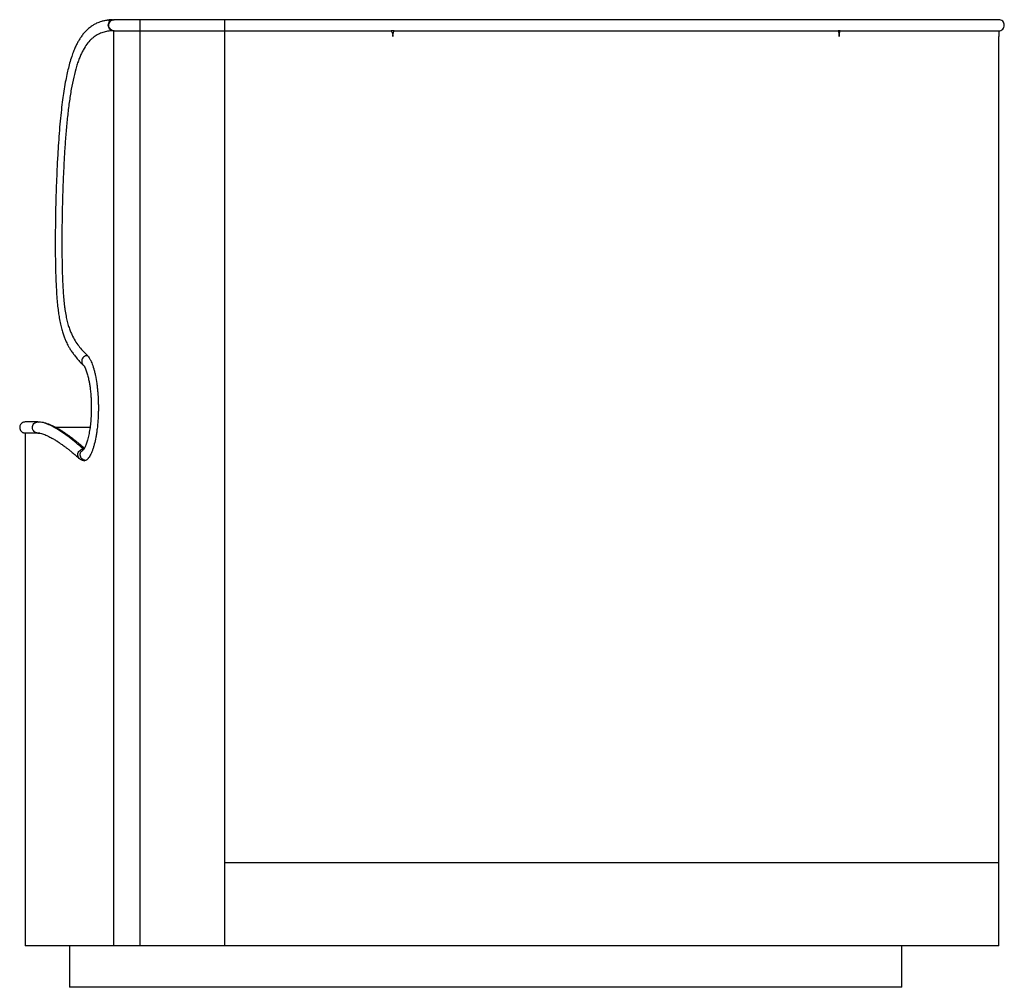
# Paper-space layout '_Right' of a CAD drawing. Header units: millimetres. Extents: x -336 to 374, y 6 to 704.
import ezdxf

# ---------------------------------------------------------------- set-up
doc = ezdxf.new("R2010")
doc.units = ezdxf.units.MM

psp = doc.layouts.new('_Right')

# ---------------------------------------------------------------- linework, layer by layer
at = {"color": 7, "linetype": 'Continuous', "lineweight": 25}
for p, q in [((-269.07, 703.84), (-268.33, 704)), ((-267.98, 704), (-268.36, 704)), ((-188.04, 704), (-249.24, 704)), ((-268.32, 696), (-268.32, 36.47)), ((-249.24, 696), (-188.04, 696)), ((-249.24, 36.47), (-249.24, 696)), ((-188.04, 36.47), (-188.04, 696)), ((370, 36.47), (370, 692)), ((-322.9, 414), (-322.27, 413.92)), ((-332, 406), (-332, 36.47)), ((-321.54, 405.89), (-322.88, 406)), ((-285.32, 410), (-310, 410)), ((-288.4, 386.27), (-289.1, 386.17)), ((-188.04, 36.47), (-332, 36.47)), ((-300, 36.47), (-300, 6.47)), ((300, 6.47), (300, 36.47)), ((300, 6.47), (-300, 6.47))]:
    psp.add_line(p, q, dxfattribs=at)
for points, knots in [([(-269.08, 703.92), (-270.11, 703.87), (-272.04, 703.78), (-274.71, 703.34), (-276.98, 702.77), (-278.88, 702.12), (-280.42, 701.47), (-281.65, 700.85), (-282.75, 700.23), (-283.85, 699.54), (-285.06, 698.69), (-286.41, 697.61), (-288.07, 696.1), (-289.85, 694.16), (-291.58, 691.88), (-293.04, 689.65), (-294.34, 687.37), (-295.61, 684.84), (-296.89, 681.91), (-298.26, 678.27), (-299.63, 674.04), (-300.91, 669.28), (-302.06, 664.3), (-303.16, 658.75), (-304.18, 652.68), (-305.13, 646.05), (-306.01, 638.88), (-306.83, 630.8), (-307.58, 622.09), (-308.22, 613.17), (-308.78, 603.81), (-309.25, 594.18), (-309.63, 584.4), (-309.92, 575.19), (-310.12, 566.54), (-310.24, 559.04), (-310.32, 552.51), (-310.35, 546.66), (-310.36, 540.35), (-310.32, 533.32), (-310.2, 525.59), (-309.97, 517.44), (-309.63, 509.75), (-309.18, 503.03), (-308.68, 497.57), (-308.13, 492.97), (-307.47, 488.62), (-306.67, 484.53), (-305.73, 480.73), (-304.9, 478.01), (-304.23, 476.07), (-303.73, 474.73), (-303.22, 473.49), (-302.68, 472.25), (-302.04, 470.88), (-301.21, 469.24), (-300.12, 467.29), (-298.73, 465.07), (-297.03, 462.66), (-295.02, 460.13), (-292.73, 457.54), (-291.06, 455.9), (-290.19, 455.06)], [0, 0, 0, 0, 0.0245462, 0.0463294, 0.0652034, 0.0810993, 0.0939978, 0.1039084, 0.112289, 0.1210194, 0.1312279, 0.1429167, 0.1560822, 0.1752124, 0.1919424, 0.2062445, 0.2191831, 0.2331991, 0.248377, 0.2639383, 0.2840725, 0.3023537, 0.3195657, 0.3382568, 0.3589485, 0.3779758, 0.3988893, 0.4219852, 0.4465778, 0.4706701, 0.4940191, 0.5208582, 0.5462121, 0.5699099, 0.5918261, 0.6125705, 0.6272053, 0.641557, 0.6571831, 0.6752151, 0.6950872, 0.7161821, 0.7377701, 0.7550305, 0.7700492, 0.7833651, 0.7956471, 0.8110791, 0.8257161, 0.8396432, 0.8463851, 0.8529798, 0.8594014, 0.865623, 0.8729692, 0.8827076, 0.895215, 0.9108978, 0.929538, 0.9509297, 0.9746709, 1, 1, 1, 1]), ([(-272.34, 703.68), (-272.25, 703.7), (-270.96, 703.98), (-269.6, 703.99), (-268.33, 704)], [0, 0, 0, 0, 0.062511, 1, 1, 1, 1]), ([(-268.32, 696), (-268.82, 696.06), (-269.82, 696.18), (-271.09, 697.1), (-271.94, 698.43), (-272.24, 700), (-271.94, 701.57), (-271.09, 702.88), (-270.05, 703.7), (-269.31, 703.81), (-269.07, 703.84)], [0, 0, 0, 0, 0.133496, 0.267016, 0.400448, 0.533981, 0.667432, 0.800936, 0.934454, 1, 1, 1, 1]), ([(-267.98, 696), (-268.47, 696), (-268.96, 696.1), (-269.87, 696.5), (-270.29, 696.8), (-270.98, 697.54), (-271.26, 697.99), (-271.63, 698.95), (-271.73, 699.48), (-271.73, 700.52), (-271.63, 701.05), (-271.26, 702.01), (-270.98, 702.46), (-270.29, 703.2), (-269.87, 703.5), (-268.96, 703.9), (-268.47, 704), (-267.98, 704)], [0, 0, 0, 0, 0.125, 0.125, 0.25, 0.25, 0.375, 0.375, 0.5, 0.5, 0.625, 0.625, 0.75, 0.75, 0.875, 0.875, 1, 1, 1, 1]), ([(-249.24, 704), (-251.26, 704), (-253.29, 704), (-257.15, 704), (-258.99, 704), (-262.31, 704), (-263.8, 704), (-266.28, 704), (-267.28, 704), (-267.98, 704)], [0, 0, 0, 0, 0.25, 0.25, 0.5, 0.5, 0.75, 0.75, 1, 1, 1, 1]), ([(-249.24, 696), (-249.24, 696), (-249.24, 696.1), (-249.24, 696.5), (-249.24, 696.8), (-249.24, 697.54), (-249.24, 697.99), (-249.24, 698.95), (-249.24, 699.48), (-249.24, 700.52), (-249.24, 701.05), (-249.24, 702.01), (-249.24, 702.46), (-249.24, 703.2), (-249.24, 703.5), (-249.24, 703.9), (-249.24, 704), (-249.24, 704)], [0, 0, 0, 0, 0.125, 0.125, 0.25, 0.25, 0.375, 0.375, 0.5, 0.5, 0.625, 0.625, 0.75, 0.75, 0.875, 0.875, 1, 1, 1, 1]), ([(-188.04, 696), (-188.04, 696), (-188.04, 696.1), (-188.04, 696.5), (-188.04, 696.8), (-188.04, 697.54), (-188.04, 697.99), (-188.04, 698.95), (-188.04, 699.48), (-188.04, 700.52), (-188.04, 701.05), (-188.04, 702.01), (-188.04, 702.46), (-188.04, 703.2), (-188.04, 703.5), (-188.04, 703.9), (-188.04, 704), (-188.04, 704)], [0, 0, 0, 0, 0.125, 0.125, 0.25, 0.25, 0.375, 0.375, 0.5, 0.5, 0.625, 0.625, 0.75, 0.75, 0.875, 0.875, 1, 1, 1, 1]), ([(370, 704), (370, 704), (368.62, 704), (363.2, 704), (359.15, 704), (348.57, 704), (342.04, 704), (326.8, 704), (318.08, 704), (298.79, 704), (288.21, 704), (265.55, 704), (253.47, 704), (228.17, 704), (214.94, 704), (194.5, 704), (187.58, 704), (173.59, 704), (166.51, 704), (145.09, 704), (130.56, 704), (101.24, 704), (86.46, 704), (56.82, 704), (41.97, 704), (12.34, 704), (-2.44, 704), (-31.84, 704), (-46.46, 704), (-75.46, 704), (-89.85, 704), (-118.37, 704), (-132.5, 704), (-160.48, 704), (-174.33, 704), (-188.04, 704)], [0, 0, 0, 0, 0.0625, 0.0625, 0.125, 0.125, 0.1875, 0.1875, 0.25, 0.25, 0.3125, 0.3125, 0.375, 0.375, 0.4375, 0.4375, 0.46875, 0.46875, 0.5, 0.5, 0.5625, 0.5625, 0.625, 0.625, 0.6875, 0.6875, 0.75, 0.75, 0.8125, 0.8125, 0.875, 0.875, 0.9375, 0.9375, 1, 1, 1, 1]), ([(370, 696), (370.52, 696), (371.05, 696.1), (372.01, 696.5), (372.46, 696.8), (373.2, 697.54), (373.49, 697.99), (373.9, 698.95), (374, 699.48), (374, 700.52), (373.9, 701.05), (373.49, 702.01), (373.2, 702.46), (372.46, 703.2), (372.01, 703.5), (371.05, 703.9), (370.52, 704), (370, 704)], [0, 0, 0, 0, 0.125, 0.125, 0.25, 0.25, 0.375, 0.375, 0.5, 0.5, 0.625, 0.625, 0.75, 0.75, 0.875, 0.875, 1, 1, 1, 1]), ([(-268.32, 696), (-269.5, 695.99), (-270.66, 695.91), (-272.95, 695.62), (-274.07, 695.4), (-276.29, 694.79), (-277.38, 694.41), (-279.53, 693.44), (-280.58, 692.85), (-282.13, 691.8), (-282.64, 691.42), (-283.65, 690.6), (-284.15, 690.15), (-285.63, 688.72), (-286.59, 687.63), (-288.47, 685.11), (-289.37, 683.7), (-290.68, 681.3), (-291.11, 680.46), (-291.95, 678.67), (-292.36, 677.73), (-293.16, 675.76), (-293.55, 674.72), (-294.31, 672.55), (-294.69, 671.41), (-295.76, 667.87), (-296.44, 665.32), (-297.7, 659.84), (-298.28, 656.94), (-299.09, 652.37), (-299.35, 650.8), (-299.84, 647.61), (-300.08, 645.99), (-300.53, 642.69), (-300.74, 641.01), (-301.16, 637.6), (-301.35, 635.87), (-301.92, 630.62), (-302.25, 627.05), (-302.87, 619.78), (-303.15, 616.09), (-303.65, 608.65), (-303.87, 604.89), (-304.17, 599.2), (-304.27, 597.3), (-304.45, 593.47), (-304.53, 591.55), (-304.77, 585.78), (-304.91, 581.92), (-305.15, 574.16), (-305.25, 570.27), (-305.41, 562.46), (-305.48, 558.53), (-305.56, 550.69), (-305.58, 546.76), (-305.58, 538.89), (-305.56, 534.97), (-305.47, 529.09), (-305.44, 527.13), (-305.35, 523.22), (-305.29, 521.28), (-305.16, 517.41), (-305.08, 515.48), (-304.9, 511.66), (-304.79, 509.78), (-304.42, 504.25), (-304.11, 500.71), (-303.59, 496.55), (-303.48, 495.73), (-303.25, 494.12), (-303.13, 493.34), (-302.74, 491.05), (-302.46, 489.62), (-302.01, 487.6), (-301.86, 486.95), (-301.54, 485.7), (-301.38, 485.1), (-300.88, 483.35), (-300.53, 482.27), (-299.8, 480.23), (-299.43, 479.29), (-298.67, 477.51), (-298.28, 476.68), (-297.09, 474.31), (-296.26, 472.89), (-294.56, 470.27), (-293.69, 469.07), (-291.9, 466.81), (-290.99, 465.75), (-289.12, 463.73), (-288.17, 462.77), (-287.21, 461.85)], [0, 0, 0, 0, 0.03125, 0.03125, 0.0625, 0.0625, 0.09375, 0.09375, 0.125, 0.125, 0.140625, 0.140625, 0.15625, 0.15625, 0.1875, 0.1875, 0.21875, 0.21875, 0.234375, 0.234375, 0.25, 0.25, 0.265625, 0.265625, 0.28125, 0.28125, 0.3125, 0.3125, 0.34375, 0.34375, 0.359375, 0.359375, 0.375, 0.375, 0.390625, 0.390625, 0.40625, 0.40625, 0.4375, 0.4375, 0.46875, 0.46875, 0.5, 0.5, 0.515625, 0.515625, 0.53125, 0.53125, 0.5625, 0.5625, 0.59375, 0.59375, 0.625, 0.625, 0.65625, 0.65625, 0.6875, 0.6875, 0.703125, 0.703125, 0.71875, 0.71875, 0.734375, 0.734375, 0.75, 0.75, 0.78125, 0.78125, 0.789062, 0.789062, 0.796875, 0.796875, 0.8125, 0.8125, 0.820312, 0.820312, 0.828125, 0.828125, 0.84375, 0.84375, 0.859375, 0.859375, 0.875, 0.875, 0.90625, 0.90625, 0.9375, 0.9375, 0.96875, 0.96875, 1, 1, 1, 1]), ([(-267.98, 696), (-268.01, 696), (-268.05, 696), (-268.1, 696), (-268.12, 696)], [0, 0, 0, 0, 0.501058, 1, 1, 1, 1]), ([(-267.98, 696), (-267.63, 696), (-267.21, 696), (-266.47, 696), (-266.21, 696), (-265.65, 696), (-265.35, 696), (-264.42, 696), (-263.75, 696), (-262.65, 696), (-262.27, 696), (-261.49, 696), (-261.08, 696), (-260.24, 696), (-259.81, 696), (-258.94, 696), (-258.49, 696), (-257.12, 696), (-256.18, 696), (-254.26, 696), (-253.28, 696), (-251.26, 696), (-250.25, 696), (-249.24, 696)], [0, 0, 0, 0, 0.125, 0.125, 0.1875, 0.1875, 0.25, 0.25, 0.375, 0.375, 0.4375, 0.4375, 0.5, 0.5, 0.5625, 0.5625, 0.625, 0.625, 0.75, 0.75, 0.875, 0.875, 1, 1, 1, 1]), ([(-188.04, 696), (-178.32, 696), (-168.52, 696), (-148.79, 696), (-138.85, 696), (-118.84, 696), (-108.77, 696), (-88.49, 696), (-78.29, 696), (-68.03, 696)], [0, 0, 0, 0, 0.25, 0.25, 0.5, 0.5, 0.75, 0.75, 1, 1, 1, 1]), ([(-68.03, 696), (-67.68, 695.4), (-67.41, 694.75), (-67.05, 693.4), (-66.96, 692.7), (-66.96, 692)], [0, 0, 0, 0, 0.5, 0.5, 1, 1, 1, 1]), ([(-66.96, 692), (-66.96, 692.7), (-66.87, 693.4), (-66.51, 694.75), (-66.24, 695.4), (-65.89, 696)], [0, 0, 0, 0, 0.5, 0.5, 1, 1, 1, 1]), ([(-65.89, 696), (-52.37, 696), (-38.75, 696), (-11.35, 696), (2.43, 696), (30.06, 696), (43.93, 696), (71.63, 696), (85.47, 696), (113.01, 696), (126.7, 696), (153.75, 696), (167.1, 696), (193.25, 696), (206.04, 696), (230.8, 696), (242.77, 696), (254.18, 696)], [0, 0, 0, 0, 0.125, 0.125, 0.25, 0.25, 0.375, 0.375, 0.5, 0.5, 0.625, 0.625, 0.75, 0.75, 0.875, 0.875, 1, 1, 1, 1]), ([(254.18, 696), (254.42, 695.4), (254.61, 694.75), (254.86, 693.39), (254.93, 692.7), (254.93, 692)], [0, 0, 0, 0, 0.5, 0.5, 1, 1, 1, 1]), ([(254.93, 692), (254.93, 692.09), (254.93, 692.28), (254.94, 692.56), (254.95, 692.84), (254.98, 693.12), (255.01, 693.4), (255.05, 693.68), (255.09, 693.96), (255.15, 694.24), (255.21, 694.52), (255.27, 694.79), (255.37, 695.13), (255.49, 695.54), (255.61, 695.84), (255.67, 696)], [0, 0, 0, 0, 0.066721, 0.133735, 0.201043, 0.268646, 0.336543, 0.404735, 0.473223, 0.542006, 0.611086, 0.680463, 0.750137, 0.873132, 1, 1, 1, 1]), ([(255.67, 696), (272.66, 696), (288.39, 696), (309.38, 696), (315.94, 696), (328.07, 696), (333.65, 696), (343.7, 696), (348.17, 696), (355.94, 696), (359.22, 696), (364.53, 696), (366.55, 696), (369.27, 696), (369.97, 696), (370, 696)], [0, 0, 0, 0, 0.25, 0.25, 0.375, 0.375, 0.5, 0.5, 0.625, 0.625, 0.75, 0.75, 0.875, 0.875, 1, 1, 1, 1]), ([(370, 696), (370, 695.93), (370, 695.78), (370, 695.55), (370, 695.31), (370, 695.08), (370, 694.84), (370, 694.58), (370, 694.28), (370, 693.92), (370, 693.52), (370, 693.06), (370, 692.55), (370, 692.19), (370, 692)], [0, 0, 0, 0, 0.060245, 0.121994, 0.185245, 0.25, 0.303165, 0.367927, 0.444286, 0.53224, 0.63179, 0.742934, 0.865671, 1, 1, 1, 1]), ([(-287.21, 461.85), (-287.69, 461.8), (-288.69, 461.69), (-290.02, 460.83), (-290.98, 459.56), (-291.41, 458.03), (-291.2, 456.53), (-290.73, 455.48), (-290.24, 455.15), (-290.17, 455.1)], [0, 0, 0, 0, 0.15494, 0.317752, 0.480465, 0.643293, 0.806031, 0.968832, 1, 1, 1, 1]), ([(-287.21, 461.85), (-286.65, 461.32), (-286.1, 460.61), (-285.43, 459.49), (-285.3, 459.26), (-285.03, 458.77), (-284.9, 458.52), (-284.52, 457.72), (-284.26, 457.15), (-283.52, 455.33), (-283.06, 453.95), (-282.5, 452.04), (-282.4, 451.64), (-282.18, 450.84), (-282.08, 450.43), (-281.77, 449.18), (-281.58, 448.31), (-281.03, 445.64), (-280.71, 443.74), (-280.36, 441.22), (-280.29, 440.71), (-280.16, 439.68), (-280.1, 439.16), (-279.92, 437.59), (-279.82, 436.53), (-279.55, 433.3), (-279.42, 431.1), (-279.33, 428.27), (-279.32, 427.71), (-279.3, 426.57), (-279.29, 426.01), (-279.28, 424.32), (-279.28, 423.19), (-279.32, 420.95), (-279.36, 419.83), (-279.43, 418.16), (-279.46, 417.6), (-279.52, 416.49), (-279.55, 415.93), (-279.74, 413.17), (-279.94, 411.04), (-280.32, 407.97), (-280.46, 406.97), (-280.76, 405), (-280.92, 404.03), (-281.44, 401.23), (-281.83, 399.5), (-282.46, 397.09), (-282.67, 396.32), (-283.02, 395.22), (-283.13, 394.86), (-283.37, 394.16), (-283.49, 393.82), (-284.09, 392.18), (-284.59, 391.03), (-285.37, 389.56), (-285.64, 389.11), (-286.05, 388.5), (-286.18, 388.3), (-286.46, 387.94), (-286.6, 387.77), (-287.28, 386.98), (-287.84, 386.53), (-288.4, 386.27)], [0, 0, 0, 0, 0.0625, 0.0625, 0.078125, 0.078125, 0.09375, 0.09375, 0.125, 0.125, 0.1875, 0.1875, 0.203125, 0.203125, 0.21875, 0.21875, 0.25, 0.25, 0.3125, 0.3125, 0.328125, 0.328125, 0.34375, 0.34375, 0.375, 0.375, 0.4375, 0.4375, 0.453125, 0.453125, 0.46875, 0.46875, 0.5, 0.5, 0.53125, 0.53125, 0.546875, 0.546875, 0.5625, 0.5625, 0.625, 0.625, 0.65625, 0.65625, 0.6875, 0.6875, 0.75, 0.75, 0.78125, 0.78125, 0.796875, 0.796875, 0.8125, 0.8125, 0.875, 0.875, 0.90625, 0.90625, 0.921875, 0.921875, 0.9375, 0.9375, 1, 1, 1, 1]), ([(-290.19, 455.06), (-289.98, 454.82), (-289.59, 454.37), (-288.91, 453.13), (-288.29, 451.73), (-287.58, 449.8), (-286.84, 447.28), (-286.15, 444.24), (-285.61, 441.23), (-285.16, 438.12), (-284.8, 434.78), (-284.55, 431.37), (-284.41, 428.15), (-284.35, 425), (-284.39, 421.16), (-284.58, 416.82), (-285, 412.06), (-285.6, 407.66), (-286.38, 403.57), (-287.28, 400.05), (-288.12, 397.63), (-288.82, 396.03), (-289.37, 394.96), (-289.91, 394.12), (-290.1, 393.96), (-290.2, 393.87)], [0, 0, 0, 0, 0.047391, 0.08933, 0.125287, 0.155178, 0.20694, 0.253484, 0.287056, 0.325401, 0.368249, 0.403131, 0.439368, 0.473246, 0.50477, 0.563156, 0.614133, 0.666105, 0.722681, 0.778538, 0.83134, 0.861, 0.899412, 0.946074, 1, 1, 1, 1]), ([(-332.02, 414), (-332.34, 413.98), (-332.94, 413.93), (-333.99, 413.54), (-334.97, 412.8), (-335.65, 411.75), (-335.96, 410.77), (-336.04, 409.73), (-335.8, 408.51), (-335.16, 407.46), (-334.34, 406.7), (-333.79, 406.44), (-333.51, 406.3)], [0, 0, 0, 0, 0.086024, 0.16541, 0.303486, 0.415074, 0.499978, 0.584934, 0.696543, 0.834555, 0.913939, 1, 1, 1, 1]), ([(-322.9, 414), (-324.18, 414), (-326.72, 414), (-329.39, 414), (-331.16, 414), (-332.01, 414), (-331.93, 414), (-331.91, 414)], [0, 0, 0, 0, 0.223961, 0.447921, 0.671882, 0.895842, 1, 1, 1, 1]), ([(-323.63, 406.15), (-323.88, 406.18), (-324.65, 406.29), (-325.74, 407.1), (-326.64, 408.4), (-326.96, 409.98), (-326.66, 411.55), (-325.78, 412.88), (-324.46, 413.81), (-323.42, 413.94), (-322.9, 414)], [0, 0, 0, 0, 0.065849, 0.199323, 0.332715, 0.466202, 0.599614, 0.733078, 0.866557, 1, 1, 1, 1]), ([(-290.08, 394.48), (-293.62, 397.58), (-297.01, 400.36), (-303.4, 405.21), (-306.4, 407.28), (-311.95, 410.61), (-314.49, 411.88), (-319.08, 413.57), (-321.12, 414), (-322.9, 414)], [0, 0, 0, 0, 0.25, 0.25, 0.5, 0.5, 0.75, 0.75, 1, 1, 1, 1]), ([(-289.32, 395.08), (-289.63, 395.35), (-290.75, 396.31), (-292.53, 397.8), (-294.62, 399.49), (-296.43, 400.92), (-297.98, 402.11), (-299.28, 403.08), (-300.33, 403.85), (-301.14, 404.43), (-301.73, 404.84), (-302.2, 405.18), (-302.67, 405.5), (-303.23, 405.88), (-304.03, 406.42), (-305.08, 407.11), (-306.42, 407.95), (-307.95, 408.87), (-309.67, 409.84), (-311.53, 410.82), (-313.53, 411.75), (-315.63, 412.59), (-317.8, 413.29), (-320.01, 413.79), (-321.39, 413.88), (-322.11, 413.92)], [0, 0, 0, 0, 0.021629, 0.079052, 0.130908, 0.177093, 0.217526, 0.252142, 0.280891, 0.302059, 0.318243, 0.329549, 0.341462, 0.356961, 0.376055, 0.407906, 0.446493, 0.491845, 0.543993, 0.60296, 0.668757, 0.741387, 0.820832, 0.907053, 1, 1, 1, 1]), ([(-333.51, 406.3), (-333.34, 406.27), (-333, 406.23), (-331.02, 406.17), (-328.06, 406.11), (-325.12, 406.09), (-323.64, 406.07)], [0, 0, 0, 0, 0.25005, 0.500067, 0.75005, 1, 1, 1, 1]), ([(-333.51, 406.3), (-333.39, 406.27), (-333.22, 406.24), (-332.21, 406.21), (-331.9, 406.2)], [0, 0, 0, 0, 0.688179, 1, 1, 1, 1]), ([(-322.88, 406), (-323.18, 406), (-324.65, 406), (-326.43, 406), (-328.54, 406), (-329.87, 406), (-331.1, 406), (-331.7, 406), (-332.01, 406), (-331.95, 406), (-331.92, 406)], [0, 0, 0, 0, 0.049302, 0.246522, 0.345127, 0.542347, 0.640953, 0.838173, 0.936778, 1, 1, 1, 1]), ([(-323.64, 406.07), (-323.12, 406.06), (-322.11, 406.04), (-320.46, 405.71), (-318.82, 405.23), (-317.21, 404.62), (-315.67, 403.93), (-314.23, 403.21), (-312.91, 402.49), (-311.68, 401.78), (-310.69, 401.18), (-309.91, 400.69), (-309.32, 400.32), (-308.77, 399.96), (-308.24, 399.61), (-307.74, 399.28), (-307.24, 398.93), (-306.66, 398.54), (-305.89, 397.99), (-304.87, 397.26), (-303.56, 396.3), (-301.99, 395.11), (-300.14, 393.67), (-298, 391.94), (-295.55, 389.91), (-293.77, 388.36), (-292.84, 387.56)], [0, 0, 0, 0, 0.082799, 0.159597, 0.230348, 0.295019, 0.353586, 0.40516, 0.450843, 0.491082, 0.527689, 0.546962, 0.565132, 0.582199, 0.598167, 0.613036, 0.626819, 0.642793, 0.6636, 0.693273, 0.729194, 0.771311, 0.819553, 0.873831, 0.934028, 1, 1, 1, 1]), ([(-292.81, 387.59), (-292.89, 387.64), (-293.39, 387.95), (-293.91, 388.99), (-294.2, 390.48), (-293.83, 392.03), (-292.93, 393.34), (-291.61, 394.27), (-290.59, 394.41), (-290.08, 394.48)], [0, 0, 0, 0, 0.030121, 0.191702, 0.353398, 0.515003, 0.676672, 0.838358, 1, 1, 1, 1]), ([(-288.4, 386.27), (-288.89, 386.32), (-289.88, 386.44), (-291.19, 387.31), (-292.11, 388.61), (-292.49, 390.17), (-292.26, 391.72), (-291.48, 393.09), (-290.62, 393.61), (-290.2, 393.87)], [0, 0, 0, 0, 0.1371088, 0.2814124, 0.4256277, 0.5699455, 0.7141828, 0.858476, 1, 1, 1, 1]), ([(-292.84, 387.56), (-292.25, 387.12), (-291.12, 386.28), (-289.68, 386.16), (-288.99, 386.1)], [0, 0, 0, 0, 0.523661, 1, 1, 1, 1]), ([(-188.04, 96.47), (-181.19, 96.47), (-174.3, 96.47), (-160.45, 96.47), (-153.49, 96.47), (-132.5, 96.47), (-118.37, 96.47), (-89.85, 96.47), (-75.46, 96.47), (-46.46, 96.47), (-31.84, 96.47), (-2.44, 96.47), (12.34, 96.47), (41.97, 96.47), (56.82, 96.47), (86.46, 96.47), (101.24, 96.47), (130.56, 96.47), (145.09, 96.47), (173.65, 96.47), (187.68, 96.47), (214.94, 96.47), (228.17, 96.47), (253.47, 96.47), (265.55, 96.47), (288.21, 96.47), (298.79, 96.47), (318.08, 96.47), (326.8, 96.47), (342.05, 96.47), (348.57, 96.47), (359.15, 96.47), (363.2, 96.47), (367.27, 96.47), (368.29, 96.47), (369.66, 96.47), (370, 96.47), (370, 96.47)], [0, 0, 0, 0, 0.03125, 0.03125, 0.0625, 0.0625, 0.125, 0.125, 0.1875, 0.1875, 0.25, 0.25, 0.3125, 0.3125, 0.375, 0.375, 0.4375, 0.4375, 0.5, 0.5, 0.5625, 0.5625, 0.625, 0.625, 0.6875, 0.6875, 0.75, 0.75, 0.8125, 0.8125, 0.875, 0.875, 0.9375, 0.9375, 0.96875, 0.96875, 1, 1, 1, 1]), ([(370, 36.47), (370, 36.47), (369.66, 36.47), (368.29, 36.47), (367.27, 36.47), (363.2, 36.47), (359.15, 36.47), (348.57, 36.47), (342.05, 36.47), (326.8, 36.47), (318.08, 36.47), (298.79, 36.47), (288.21, 36.47), (265.55, 36.47), (253.47, 36.47), (228.17, 36.47), (214.94, 36.47), (187.68, 36.47), (173.65, 36.47), (145.09, 36.47), (130.56, 36.47), (101.24, 36.47), (86.46, 36.47), (56.82, 36.47), (41.97, 36.47), (12.34, 36.47), (-2.44, 36.47), (-31.84, 36.47), (-46.46, 36.47), (-75.46, 36.47), (-89.85, 36.47), (-118.37, 36.47), (-132.5, 36.47), (-153.49, 36.47), (-160.45, 36.47), (-174.3, 36.47), (-181.19, 36.47), (-188.04, 36.47)], [0, 0, 0, 0, 0.03125, 0.03125, 0.0625, 0.0625, 0.125, 0.125, 0.1875, 0.1875, 0.25, 0.25, 0.3125, 0.3125, 0.375, 0.375, 0.4375, 0.4375, 0.5, 0.5, 0.5625, 0.5625, 0.625, 0.625, 0.6875, 0.6875, 0.75, 0.75, 0.8125, 0.8125, 0.875, 0.875, 0.9375, 0.9375, 0.96875, 0.96875, 1, 1, 1, 1])]:
    psp.add_open_spline(points, degree=3, knots=knots, dxfattribs=at)
for points in [[(-268.32, 696), (-268.32, 696), (-268.32, 696), (-268.32, 696)], [(-268.12, 696), (-268.19, 696), (-268.26, 696), (-268.32, 696)], [(-65.89, 696), (-66.6, 696), (-67.32, 696), (-68.03, 696)], [(255.67, 696), (255.17, 696), (254.68, 696), (254.18, 696)], [(370, 696), (370, 696), (370, 696), (370, 696)]]:
    psp.add_open_spline(points, degree=3, dxfattribs=at)

doc.saveas('drawing.dxf')
